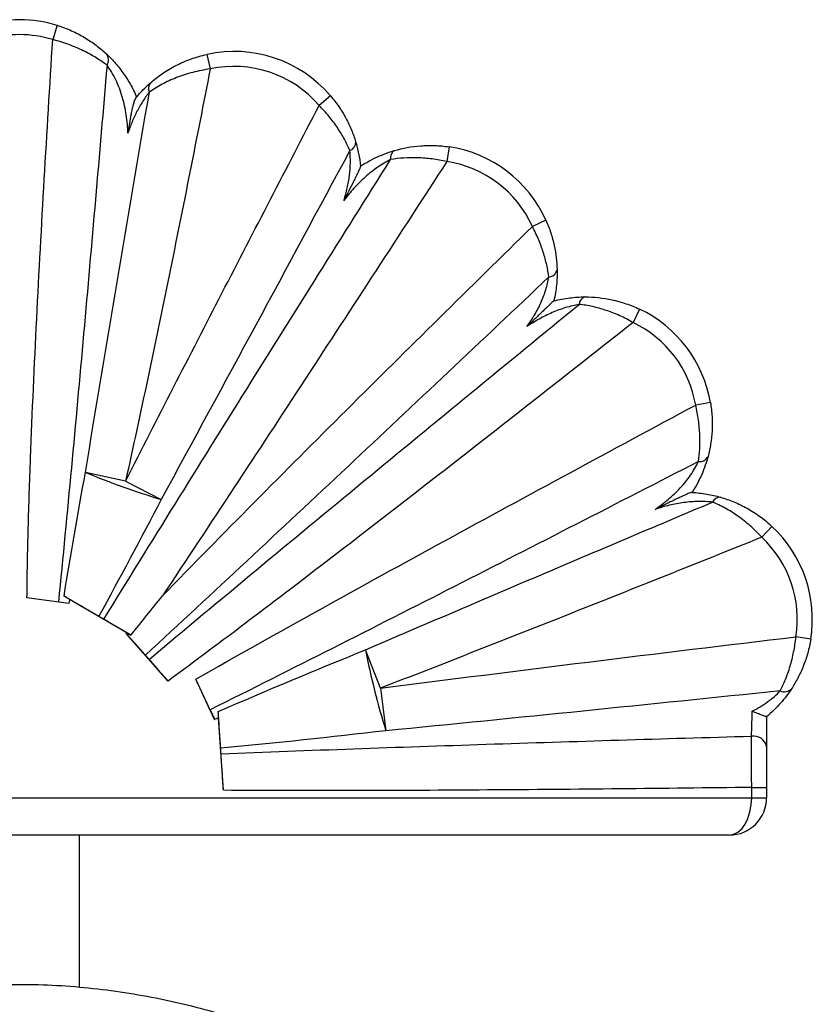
# Paper-space layout '_Posterior' of a CAD drawing. Header units: millimetres. Extents: x -81 to 131, y -73 to 156.
# Tile 3 of 3: x 25 to 131, y 24 to 156. Entities that reach past the tile are written whole.
import ezdxf

# ---------------------------------------------------------------- set-up
doc = ezdxf.new("R2010")
doc.units = ezdxf.units.MM

psp = doc.layouts.new('_Posterior')

# ---------------------------------------------------------------- linework, layer by layer
at = {"color": 7, "linetype": 'Continuous', "lineweight": 25}
for p, q in [((29.7, 155.31), (29.11, 153.4)), ((49.76, 151.42), (50.19, 149.47)), ((66.29, 145.89), (64.77, 144.58)), ((82.17, 139.04), (81.87, 137.06)), ((95.14, 129.2), (93.32, 128.38)), ((107.67, 117.31), (106.82, 115.5)), ((117.16, 104.8), (115.19, 104.46)), ((38.85, 94.26), (33.49, 95.45)), ((38.85, 94.26), (43.63, 91.82)), ((125.4, 88.22), (124.03, 86.76)), ((31.27, 77.91), (25.66, 78.63)), ((39.04, 73.96), (31.36, 78.43)), ((38.96, 73.87), (39.04, 73.96)), ((44.56, 67.51), (38.96, 73.87)), ((130.59, 73.11), (128.61, 73.43)), ((72.97, 66.54), (70.98, 71.68)), ((50.78, 62.35), (48.26, 67.75)), ((72.97, 66.54), (73.71, 60.85)), ((51.32, 62.57), (50.78, 62.35)), ((51.96, 52.88), (51.32, 62.57)), ((124.69, 62.73), (124.69, 58.76)), ((122.69, 53.27), (124.69, 53.27)), ((122.69, 51.89), (122.69, 53.27)), ((124.69, 53.27), (124.69, 51.89)), ((-75.31, 51.89), (124.69, 51.89)), ((119.69, 46.89), (-73.31, 46.89)), ((32.69, 26.52), (32.69, 46.89))]:
    psp.add_line(p, q, dxfattribs=at)
at = {"color": 7, "linetype": 'Continuous', "lineweight": 25, "flags": 128}
for points in [[(31.36, 78.43), (31.32, 78.18), (31.27, 77.91)], [(51.32, 62.57), (51.32, 62.56), (51.32, 62.58), (51.32, 62.65), (51.31, 62.75), (51.3, 62.88), (51.29, 63.05), (51.28, 63.23), (51.27, 63.43)], [(119.69, 46.89), (120.27, 46.99), (120.83, 47.27), (121.35, 47.74), (121.81, 48.36), (122.18, 49.12), (122.46, 49.98), (122.63, 50.92), (122.69, 51.89)]]:
    psp.add_lwpolyline(points, dxfattribs=at)
at = {"color": 7, "linetype": 'Continuous', "lineweight": 25}
for centre, radius, start, end in [((24.68, 139.06), 17, 72.8404, 107.1481), ((24.68, 139.06), 15, 72.8404, 107.1481), ((53.39, 134.81), 17, 40.6461, 102.3186), ((35.2, 150.65), 1.37, 329.8463, 39.7003), ((53.39, 134.81), 15, 40.6461, 102.3186), ((43.04, 146.88), 1.11, 140.4141, 207.111), ((68.46, 139.68), 1.21, 291.1767, 1.9859), ((75.47, 137.56), 1.15, 121.7986, 191.7402), ((79.64, 122.23), 17, 24.2209, 81.4405), ((79.64, 122.23), 15, 24.2209, 81.4405), ((95.42, 122.85), 1.25, 274.9405, 346.3741), ((100.69, 117.87), 1.12, 107.0246, 176.325), ((100.4, 101.94), 17, 9.6883, 64.6918), ((100.4, 101.94), 15, 9.6883, 64.6918), ((115.71, 98.15), 1.26, 262.8472, 333.7359), ((76.33, 199.2), 112.25, 247.563, 253.0622), ((118.46, 91.02), 1.1, 87.2458, 156.1098), ((113.8, 75.79), 17, 350.9436, 46.9992), ((113.8, 75.79), 15, 350.9436, 46.9992), ((23.25, 65.92), 14.91, 57.0138, 60.372), ((179.53, 93.28), 110.68, 191.2502, 197.0368), ((127.07, 67.38), 1.31, 244.8364, 316.2906), ((122.94, 58.37), 1.78, 12.6057, 98.8968), ((119.69, 51.89), 5, 270, 0)]:
    psp.add_arc(centre, radius, start, end, dxfattribs=at)
for points, knots in [([(29.7, 155.31), (30.03, 155.2), (30.36, 155.09), (31, 154.85), (31.31, 154.72), (32.24, 154.31), (32.82, 154), (33.65, 153.51), (33.92, 153.34), (34.44, 152.99), (34.69, 152.81), (35.41, 152.27), (35.85, 151.9), (36.25, 151.53)], [0, 0, 0, 0, 0.125, 0.125, 0.25, 0.25, 0.5, 0.5, 0.625, 0.625, 0.75, 0.75, 1, 1, 1, 1]), ([(25.66, 78.63), (25.69, 81.75), (25.75, 84.87), (25.91, 91.11), (26.02, 94.22), (26.37, 103.57), (26.65, 109.8), (27.28, 122.26), (27.62, 128.49), (28.34, 140.94), (28.72, 147.17), (29.11, 153.4)], [0, 0, 0, 0, 0.125, 0.125, 0.25, 0.25, 0.5, 0.5, 0.75, 0.75, 1, 1, 1, 1]), ([(36.38, 149.97), (35.94, 150.29), (35.46, 150.63), (34.66, 151.11), (34.39, 151.27), (33.81, 151.59), (33.51, 151.75), (32.58, 152.2), (31.93, 152.48), (30.9, 152.85), (30.55, 152.97), (29.84, 153.2), (29.47, 153.3), (29.11, 153.4)], [0, 0, 0, 0, 0.25, 0.25, 0.375, 0.375, 0.5, 0.5, 0.75, 0.75, 0.875, 0.875, 1, 1, 1, 1]), ([(36.25, 151.53), (36.62, 151.18), (37, 150.8), (37.58, 150.15), (37.77, 149.92), (38.14, 149.45), (38.33, 149.21), (38.86, 148.47), (39.2, 147.94), (39.81, 146.85), (40.09, 146.28), (40.34, 145.7)], [0, 0, 0, 0, 0.25, 0.25, 0.375, 0.375, 0.5, 0.5, 0.75, 0.75, 1, 1, 1, 1]), ([(42.18, 147.59), (42.67, 148.02), (43.2, 148.44), (44.34, 149.22), (44.94, 149.58), (45.9, 150.08), (46.23, 150.24), (46.9, 150.53), (47.25, 150.67), (48.29, 151.05), (49.02, 151.26), (49.76, 151.42)], [0, 0, 0, 0, 0.25, 0.25, 0.5, 0.5, 0.625, 0.625, 0.75, 0.75, 1, 1, 1, 1]), ([(36.38, 149.97), (35.35, 137.98), (34.31, 125.99), (32.71, 108.02), (32.16, 102.03), (31.04, 90.05), (30.47, 84.07), (29.87, 78.09)], [0, 0, 0, 0, 0.5, 0.5, 0.75, 0.75, 1, 1, 1, 1]), ([(39.17, 140.86), (39.15, 141.68), (39.08, 142.5), (38.84, 144.13), (38.66, 144.94), (38.31, 146.12), (38.18, 146.51), (37.89, 147.28), (37.72, 147.66), (37.37, 148.38), (37.18, 148.74), (36.78, 149.39), (36.58, 149.69), (36.38, 149.97)], [0, 0, 0, 0, 0.25, 0.25, 0.5, 0.5, 0.625, 0.625, 0.75, 0.75, 0.875, 0.875, 1, 1, 1, 1]), ([(50.19, 149.47), (48.39, 140.25), (46.57, 131.03), (43.75, 117.22), (42.8, 112.62), (40.86, 103.43), (39.87, 98.84), (38.85, 94.26)], [0, 0, 0, 0, 0.5, 0.5, 0.75, 0.75, 1, 1, 1, 1]), ([(50.19, 149.47), (49.39, 149.35), (48.62, 149.2), (47.49, 148.91), (47.12, 148.8), (46.4, 148.57), (46.04, 148.44), (45, 148.04), (44.35, 147.74), (43.14, 147.09), (42.57, 146.74), (42.05, 146.37)], [0, 0, 0, 0, 0.25, 0.25, 0.375, 0.375, 0.5, 0.5, 0.75, 0.75, 1, 1, 1, 1]), ([(33.49, 95.45), (34.88, 103.94), (36.29, 112.43), (39.15, 129.4), (40.59, 137.89), (42.05, 146.37)], [0, 0, 0, 0, 0.5, 0.5, 1, 1, 1, 1]), ([(42.05, 146.37), (41.75, 146), (41.46, 145.59), (41.04, 144.94), (40.9, 144.71), (40.64, 144.26), (40.51, 144.03), (40.15, 143.33), (39.93, 142.85), (39.52, 141.87), (39.34, 141.37), (39.17, 140.86)], [0, 0, 0, 0, 0.25, 0.25, 0.375, 0.375, 0.5, 0.5, 0.75, 0.75, 1, 1, 1, 1]), ([(40.22, 145.56), (40.53, 145.94), (40.86, 146.31), (41.51, 146.99), (41.85, 147.3), (42.18, 147.59)], [0, 0, 0, 0, 0.5, 0.5, 1, 1, 1, 1]), ([(40.22, 145.56), (40.19, 145.52), (40.16, 145.47), (40.09, 145.34), (40.06, 145.27), (39.97, 145.03), (39.92, 144.85), (39.81, 144.46), (39.77, 144.26), (39.67, 143.85), (39.63, 143.64), (39.51, 143.01), (39.44, 142.58), (39.3, 141.72), (39.23, 141.29), (39.17, 140.86)], [0, 0, 0, 0, 0.0625, 0.0625, 0.125, 0.125, 0.25, 0.25, 0.375, 0.375, 0.5, 0.5, 0.75, 0.75, 1, 1, 1, 1]), ([(66.29, 145.89), (66.69, 145.41), (67.07, 144.93), (67.58, 144.17), (67.75, 143.92), (68.06, 143.4), (68.21, 143.14), (68.64, 142.35), (68.88, 141.83), (69.32, 140.78), (69.51, 140.25), (69.66, 139.73)], [0, 0, 0, 0, 0.25, 0.25, 0.375, 0.375, 0.5, 0.5, 0.75, 0.75, 1, 1, 1, 1]), ([(38.85, 94.26), (43.13, 102.66), (47.44, 111.06), (56.09, 127.83), (60.43, 136.21), (64.77, 144.58)], [0, 0, 0, 0, 0.5, 0.5, 1, 1, 1, 1]), ([(68.89, 138.55), (68.68, 139.06), (68.43, 139.57), (67.87, 140.59), (67.56, 141.1), (67.04, 141.87), (66.86, 142.13), (66.48, 142.64), (66.28, 142.89), (65.67, 143.63), (65.23, 144.11), (64.77, 144.58)], [0, 0, 0, 0, 0.25, 0.25, 0.5, 0.5, 0.625, 0.625, 0.75, 0.75, 1, 1, 1, 1]), ([(68.09, 131.85), (68.27, 132.4), (68.42, 132.96), (68.67, 134.08), (68.77, 134.64), (68.91, 135.78), (68.95, 136.36), (68.97, 137.48), (68.95, 138.03), (68.89, 138.55)], [0, 0, 0, 0, 0.25, 0.25, 0.5, 0.5, 0.75, 0.75, 1, 1, 1, 1]), ([(69.66, 139.73), (69.82, 139.22), (69.95, 138.69), (70.17, 137.59), (70.26, 137.02), (70.31, 136.43)], [0, 0, 0, 0, 0.5, 0.5, 1, 1, 1, 1]), ([(70.31, 136.44), (70.68, 136.68), (71.05, 136.9), (71.8, 137.32), (72.19, 137.51), (73.34, 138.04), (74.11, 138.32), (74.87, 138.54)], [0, 0, 0, 0, 0.25, 0.25, 0.5, 0.5, 1, 1, 1, 1]), ([(74.87, 138.54), (75.98, 138.87), (77.14, 139.09), (78.69, 139.2), (79, 139.22), (79.63, 139.23), (79.94, 139.23), (80.89, 139.19), (81.53, 139.13), (82.17, 139.04)], [0, 0, 0, 0, 0.5, 0.5, 0.625, 0.625, 0.75, 0.75, 1, 1, 1, 1]), ([(35.95, 75.78), (42.29, 86.07), (48.67, 96.34), (61.48, 116.85), (67.91, 127.09), (74.34, 137.33)], [0, 0, 0, 0, 0.5, 0.5, 1, 1, 1, 1]), ([(74.34, 137.33), (73.76, 137.03), (73.17, 136.68), (72.31, 136.09), (72.02, 135.88), (71.47, 135.44), (71.2, 135.22), (70.41, 134.52), (69.91, 134.02), (68.96, 132.97), (68.51, 132.42), (68.09, 131.85)], [0, 0, 0, 0, 0.25, 0.25, 0.375, 0.375, 0.5, 0.5, 0.75, 0.75, 1, 1, 1, 1]), ([(81.87, 137.06), (81.21, 137.21), (80.56, 137.33), (79.58, 137.46), (79.25, 137.49), (78.6, 137.55), (78.28, 137.57), (77.32, 137.6), (76.7, 137.58), (75.5, 137.5), (74.91, 137.43), (74.34, 137.33)], [0, 0, 0, 0, 0.25, 0.25, 0.375, 0.375, 0.5, 0.5, 0.75, 0.75, 1, 1, 1, 1]), ([(81.87, 137.06), (75.56, 127.34), (69.24, 117.63), (56.56, 98.23), (50.2, 88.55), (43.79, 78.9)], [0, 0, 0, 0, 0.5, 0.5, 1, 1, 1, 1]), ([(70.31, 136.43), (70.31, 136.41), (70.28, 136.31), (70.15, 136.01), (70.07, 135.83), (69.89, 135.44), (69.8, 135.24), (69.59, 134.83), (69.49, 134.61), (69.18, 133.98), (68.96, 133.56), (68.53, 132.7), (68.31, 132.28), (68.09, 131.85)], [0, 0, 0, 0, 0.125, 0.125, 0.25, 0.25, 0.375, 0.375, 0.5, 0.5, 0.75, 0.75, 1, 1, 1, 1]), ([(43.79, 78.9), (47.85, 83.09), (51.94, 87.24), (60.16, 95.53), (64.28, 99.66), (76.69, 112.01), (84.99, 120.2), (93.32, 128.38)], [0, 0, 0, 0, 0.25, 0.25, 0.5, 0.5, 1, 1, 1, 1]), ([(95.53, 121.61), (95.46, 122.14), (95.37, 122.68), (95.12, 123.78), (94.97, 124.35), (94.69, 125.21), (94.59, 125.5), (94.37, 126.09), (94.26, 126.37), (93.89, 127.24), (93.62, 127.81), (93.32, 128.38)], [0, 0, 0, 0, 0.25, 0.25, 0.5, 0.5, 0.625, 0.625, 0.75, 0.75, 1, 1, 1, 1]), ([(95.14, 129.2), (95.39, 128.65), (95.6, 128.09), (95.88, 127.25), (95.96, 126.97), (96.12, 126.4), (96.19, 126.12), (96.37, 125.27), (96.46, 124.72), (96.59, 123.63), (96.62, 123.09), (96.63, 122.56)], [0, 0, 0, 0, 0.25, 0.25, 0.375, 0.375, 0.5, 0.5, 0.75, 0.75, 1, 1, 1, 1]), ([(95.53, 121.61), (86.57, 113.13), (77.59, 104.66), (64.1, 91.99), (59.59, 87.78), (50.57, 79.36), (46.04, 75.17), (41.51, 70.98)], [0, 0, 0, 0, 0.5, 0.5, 0.75, 0.75, 1, 1, 1, 1]), ([(92.6, 114.96), (92.96, 115.47), (93.3, 115.98), (93.93, 117.06), (94.21, 117.61), (94.59, 118.45), (94.71, 118.74), (94.93, 119.31), (95.03, 119.6), (95.3, 120.47), (95.44, 121.05), (95.53, 121.61)], [0, 0, 0, 0, 0.25, 0.25, 0.5, 0.5, 0.625, 0.625, 0.75, 0.75, 1, 1, 1, 1]), ([(96.63, 122.56), (96.65, 121.91), (96.62, 121.23), (96.52, 120.18), (96.47, 119.83), (96.36, 119.12), (96.29, 118.77), (96.2, 118.41)], [0, 0, 0, 0, 0.5, 0.5, 0.75, 0.75, 1, 1, 1, 1]), ([(96.2, 118.41), (96.9, 118.59), (97.62, 118.72), (99.01, 118.9), (99.7, 118.94), (100.37, 118.94)], [0, 0, 0, 0, 0.5, 0.5, 1, 1, 1, 1]), ([(100.37, 118.94), (101.56, 118.94), (102.77, 118.82), (104.32, 118.48), (104.63, 118.41), (105.25, 118.24), (105.55, 118.14), (106.47, 117.83), (107.08, 117.59), (107.67, 117.31)], [0, 0, 0, 0, 0.5, 0.5, 0.625, 0.625, 0.75, 0.75, 1, 1, 1, 1]), ([(42.02, 70.41), (46.78, 74.41), (51.56, 78.39), (61.13, 86.34), (65.93, 90.3), (80.33, 102.18), (89.95, 110.07), (99.58, 117.94)], [0, 0, 0, 0, 0.25, 0.25, 0.5, 0.5, 1, 1, 1, 1]), ([(96.2, 118.41), (96.18, 118.41), (96.11, 118.34), (95.88, 118.13), (95.74, 118), (95.44, 117.71), (95.28, 117.56), (94.96, 117.25), (94.79, 117.09), (94.29, 116.6), (93.95, 116.28), (93.28, 115.62), (92.94, 115.29), (92.6, 114.96)], [0, 0, 0, 0, 0.125, 0.125, 0.25, 0.25, 0.375, 0.375, 0.5, 0.5, 0.75, 0.75, 1, 1, 1, 1]), ([(99.58, 117.94), (98.99, 117.84), (98.38, 117.69), (97.17, 117.32), (96.56, 117.09), (95.38, 116.58), (94.8, 116.3), (93.68, 115.67), (93.13, 115.33), (92.6, 114.96)], [0, 0, 0, 0, 0.25, 0.25, 0.5, 0.5, 0.75, 0.75, 1, 1, 1, 1]), ([(106.82, 115.5), (106.22, 115.84), (105.63, 116.15), (104.72, 116.56), (104.41, 116.69), (103.8, 116.93), (103.49, 117.04), (102.57, 117.35), (101.97, 117.52), (100.76, 117.78), (100.17, 117.88), (99.58, 117.94)], [0, 0, 0, 0, 0.25, 0.25, 0.375, 0.375, 0.5, 0.5, 0.75, 0.75, 1, 1, 1, 1]), ([(106.82, 115.5), (96.52, 107.4), (86.21, 99.31), (70.67, 87.28), (65.48, 83.28), (57.67, 77.32), (55.06, 75.35), (49.82, 71.41), (47.19, 69.45), (44.56, 67.51)], [0, 0, 0, 0, 0.5, 0.5, 0.75, 0.75, 0.875, 0.875, 1, 1, 1, 1]), ([(48.26, 67.75), (53.78, 70.9), (59.33, 74.01), (70.46, 80.19), (76.04, 83.25), (92.79, 92.4), (103.98, 98.44), (115.19, 104.46)], [0, 0, 0, 0, 0.25, 0.25, 0.5, 0.5, 1, 1, 1, 1]), ([(115.55, 96.9), (115.63, 97.45), (115.69, 98.02), (115.76, 99.21), (115.77, 99.83), (115.73, 100.8), (115.7, 101.13), (115.65, 101.79), (115.61, 102.12), (115.47, 103.12), (115.35, 103.79), (115.19, 104.46)], [0, 0, 0, 0, 0.25, 0.25, 0.5, 0.5, 0.625, 0.625, 0.75, 0.75, 1, 1, 1, 1]), ([(117.16, 104.8), (117.27, 104.16), (117.34, 103.53), (117.39, 102.59), (117.4, 102.28), (117.4, 101.65), (117.4, 101.34), (117.35, 100.42), (117.28, 99.83), (117.1, 98.68), (116.98, 98.13), (116.84, 97.59)], [0, 0, 0, 0, 0.25, 0.25, 0.375, 0.375, 0.5, 0.5, 0.75, 0.75, 1, 1, 1, 1]), ([(116.84, 97.59), (116.63, 96.82), (116.36, 96.01), (115.64, 94.35), (115.22, 93.55), (114.72, 92.77)], [0, 0, 0, 0, 0.5, 0.5, 1, 1, 1, 1]), ([(115.55, 96.9), (104.68, 91.31), (93.8, 85.73), (72.02, 74.64), (61.12, 69.11), (50.18, 63.66)], [0, 0, 0, 0, 0.5, 0.5, 1, 1, 1, 1]), ([(109.76, 90.5), (110.38, 90.92), (110.96, 91.36), (111.81, 92.08), (112.08, 92.32), (112.61, 92.84), (112.87, 93.1), (113.63, 93.92), (114.09, 94.49), (114.71, 95.39), (114.9, 95.7), (115.25, 96.3), (115.41, 96.6), (115.55, 96.9)], [0, 0, 0, 0, 0.25, 0.25, 0.375, 0.375, 0.5, 0.5, 0.75, 0.75, 0.875, 0.875, 1, 1, 1, 1]), ([(114.69, 92.77), (114.66, 92.77), (114.62, 92.76), (114.5, 92.72), (114.42, 92.69), (114.25, 92.63), (114.16, 92.59), (113.96, 92.51), (113.86, 92.46), (113.55, 92.32), (113.33, 92.22), (112.9, 92.02), (112.68, 91.92), (112.01, 91.6), (111.56, 91.38), (110.89, 91.05), (110.66, 90.94), (110.21, 90.72), (109.99, 90.61), (109.76, 90.5)], [0, 0, 0, 0, 0.0625, 0.0625, 0.125, 0.125, 0.1875, 0.1875, 0.25, 0.25, 0.375, 0.375, 0.5, 0.5, 0.75, 0.75, 0.875, 0.875, 1, 1, 1, 1]), ([(114.69, 92.77), (115.36, 92.73), (116.03, 92.66), (117.31, 92.44), (117.92, 92.29), (118.51, 92.13)], [0, 0, 0, 0, 0.5, 0.5, 1, 1, 1, 1]), ([(70.98, 71.68), (78.71, 75.01), (86.45, 78.32), (101.94, 84.91), (109.69, 88.19), (117.45, 91.47)], [0, 0, 0, 0, 0.5, 0.5, 1, 1, 1, 1]), ([(117.45, 91.47), (116.84, 91.53), (116.21, 91.56), (115.24, 91.54), (114.91, 91.53), (114.26, 91.48), (113.93, 91.44), (112.95, 91.31), (112.31, 91.2), (111.02, 90.89), (110.39, 90.71), (109.76, 90.5)], [0, 0, 0, 0, 0.25, 0.25, 0.375, 0.375, 0.5, 0.5, 0.75, 0.75, 1, 1, 1, 1]), ([(124.03, 86.76), (123.54, 87.3), (123.02, 87.81), (122.23, 88.51), (121.96, 88.74), (121.41, 89.18), (121.13, 89.39), (120.29, 89.98), (119.72, 90.34), (118.59, 90.96), (118.01, 91.24), (117.45, 91.47)], [0, 0, 0, 0, 0.25, 0.25, 0.375, 0.375, 0.5, 0.5, 0.75, 0.75, 1, 1, 1, 1]), ([(118.51, 92.13), (119.11, 91.95), (119.71, 91.74), (120.89, 91.25), (121.48, 90.97), (122.36, 90.48), (122.65, 90.31), (123.23, 89.94), (123.51, 89.75), (124.35, 89.14), (124.88, 88.7), (125.4, 88.22)], [0, 0, 0, 0, 0.25, 0.25, 0.5, 0.5, 0.625, 0.625, 0.75, 0.75, 1, 1, 1, 1]), ([(124.03, 86.76), (115.54, 83.35), (107.04, 79.95), (90.02, 73.2), (81.5, 69.85), (72.97, 66.54)], [0, 0, 0, 0, 0.5, 0.5, 1, 1, 1, 1]), ([(35.27, 76.18), (34.51, 76.61), (33.74, 77.06), (32.56, 77.74), (32.16, 77.97), (31.38, 78.43), (31, 78.66), (30.62, 78.88)], [0, 0, 0, 0, 0.5, 0.5, 0.75, 0.75, 1, 1, 1, 1]), ([(35.95, 75.78), (35.85, 75.84), (35.73, 75.91), (35.5, 76.04), (35.38, 76.11), (35.27, 76.18)], [0, 0, 0, 0, 0.5, 0.5, 1, 1, 1, 1]), ([(39.57, 73.65), (38.94, 74.02), (38.32, 74.38), (37.41, 74.92), (37.1, 75.09), (36.52, 75.44), (36.23, 75.61), (35.95, 75.78)], [0, 0, 0, 0, 0.5, 0.5, 0.75, 0.75, 1, 1, 1, 1]), ([(41.51, 70.98), (41.1, 71.44), (40.69, 71.91), (40.05, 72.64), (39.83, 72.88), (39.4, 73.37), (39.18, 73.62), (38.96, 73.87)], [0, 0, 0, 0, 0.5, 0.5, 0.75, 0.75, 1, 1, 1, 1]), ([(72.97, 66.54), (82.24, 67.74), (91.51, 68.91), (110.06, 71.2), (119.34, 72.32), (128.61, 73.43)], [0, 0, 0, 0, 0.5, 0.5, 1, 1, 1, 1]), ([(126.51, 66.19), (126.76, 66.67), (127, 67.19), (127.33, 68.01), (127.43, 68.29), (127.64, 68.88), (127.74, 69.18), (128.01, 70.1), (128.17, 70.74), (128.44, 72.06), (128.54, 72.74), (128.61, 73.43)], [0, 0, 0, 0, 0.25, 0.25, 0.375, 0.375, 0.5, 0.5, 0.75, 0.75, 1, 1, 1, 1]), ([(130.59, 73.11), (130.49, 72.48), (130.35, 71.86), (130.02, 70.65), (129.82, 70.07), (129.49, 69.23), (129.37, 68.95), (129.12, 68.42), (128.99, 68.16), (128.6, 67.4), (128.31, 66.92), (128.02, 66.47)], [0, 0, 0, 0, 0.25, 0.25, 0.5, 0.5, 0.625, 0.625, 0.75, 0.75, 1, 1, 1, 1]), ([(42.02, 70.41), (41.94, 70.5), (41.85, 70.6), (41.68, 70.8), (41.59, 70.89), (41.51, 70.98)], [0, 0, 0, 0, 0.5, 0.5, 1, 1, 1, 1]), ([(44.56, 67.51), (44.12, 68.01), (43.69, 68.5), (43.05, 69.23), (42.84, 69.47), (42.42, 69.94), (42.22, 70.18), (42.02, 70.41)], [0, 0, 0, 0, 0.5, 0.5, 0.75, 0.75, 1, 1, 1, 1]), ([(50.18, 63.66), (49.88, 64.29), (49.57, 64.95), (48.93, 66.32), (48.59, 67.03), (48.26, 67.75)], [0, 0, 0, 0, 0.5, 0.5, 1, 1, 1, 1]), ([(126.51, 66.19), (117.71, 65.28), (108.91, 64.38), (91.31, 62.59), (82.51, 61.71), (73.71, 60.85)], [0, 0, 0, 0, 0.5, 0.5, 1, 1, 1, 1]), ([(122.77, 63.47), (123.49, 63.83), (124.17, 64.25), (125.13, 64.95), (125.44, 65.19), (126.01, 65.69), (126.27, 65.94), (126.51, 66.19)], [0, 0, 0, 0, 0.5, 0.5, 0.75, 0.75, 1, 1, 1, 1]), ([(128.02, 66.47), (127.61, 65.85), (127.12, 65.19), (125.99, 63.91), (125.36, 63.3), (124.68, 62.73)], [0, 0, 0, 0, 0.5, 0.5, 1, 1, 1, 1]), ([(50.18, 63.66), (50.19, 63.65), (50.24, 63.53), (50.36, 63.29), (50.52, 62.93), (50.67, 62.62), (50.76, 62.41), (50.8, 62.33), (50.79, 62.34), (50.79, 62.34)], [0, 0, 0, 0, 0.016988, 0.209711, 0.402433, 0.595156, 0.787879, 0.980602, 1, 1, 1, 1]), ([(51.6, 58.53), (51.54, 59.33), (51.49, 60.14), (51.4, 61.38), (51.38, 61.8), (51.32, 62.62), (51.3, 63.03), (51.27, 63.43)], [0, 0, 0, 0, 0.5, 0.5, 0.75, 0.75, 1, 1, 1, 1]), ([(122.67, 60.13), (122.67, 60.35), (122.68, 60.59), (122.7, 61.11), (122.71, 61.39), (122.72, 61.96), (122.73, 62.25), (122.75, 62.86), (122.76, 63.16), (122.77, 63.47)], [0, 0, 0, 0, 0.25, 0.25, 0.5, 0.5, 0.75, 0.75, 1, 1, 1, 1]), ([(124.68, 62.73), (124.68, 62.72), (124.66, 62.72), (124.6, 62.74), (124.55, 62.75), (124.39, 62.8), (124.24, 62.86), (123.88, 62.99), (123.68, 63.08), (123.24, 63.26), (123, 63.36), (122.77, 63.47)], [0, 0, 0, 0, 0.125, 0.125, 0.25, 0.25, 0.5, 0.5, 0.75, 0.75, 1, 1, 1, 1]), ([(51.65, 57.77), (63.48, 58.24), (75.31, 58.66), (98.99, 59.43), (110.83, 59.79), (122.67, 60.13)], [0, 0, 0, 0, 0.5, 0.5, 1, 1, 1, 1]), ([(122.69, 53.27), (122.68, 53.9), (122.68, 55.15), (122.68, 56.36), (122.67, 57.55), (122.67, 58.11), (122.67, 58.9), (122.67, 59.16), (122.67, 59.66), (122.67, 59.9), (122.67, 60.13)], [0, 0, 0, 0, 0.25, 0.5, 0.5, 0.75, 0.75, 0.875, 0.875, 1, 1, 1, 1]), ([(51.65, 57.77), (51.64, 57.88), (51.63, 58.01), (51.61, 58.27), (51.6, 58.4), (51.6, 58.53)], [0, 0, 0, 0, 0.5, 0.5, 1, 1, 1, 1]), ([(124.69, 58.76), (124.69, 58.39), (124.69, 57.99), (124.69, 57.14), (124.69, 56.69), (124.69, 55.74), (124.69, 54.78), (124.69, 53.78), (124.69, 53.27)], [0, 0, 0, 0, 0.25, 0.25, 0.5, 0.5, 0.75, 1, 1, 1, 1]), ([(51.96, 52.88), (51.9, 53.74), (51.85, 54.58), (51.77, 55.81), (51.74, 56.22), (51.69, 57.01), (51.67, 57.4), (51.65, 57.77)], [0, 0, 0, 0, 0.5, 0.5, 0.75, 0.75, 1, 1, 1, 1]), ([(122.69, 53.27), (110.9, 53.12), (99.11, 53), (81.43, 52.88), (75.53, 52.85), (63.75, 52.83), (57.85, 52.84), (51.96, 52.88)], [0, 0, 0, 0, 0.5, 0.5, 0.75, 0.75, 1, 1, 1, 1]), ([(-75.31, -73.11), (-75.31, -66.52), (-74.68, -60.03), (-72.76, -50.45), (-71.95, -47.27), (-70.5, -42.56), (-69.97, -41), (-68.85, -37.93), (-68.25, -36.41), (-66.34, -31.92), (-64.93, -29), (-61.81, -23.3), (-60.1, -20.53), (-57.8, -17.15), (-57.33, -16.48), (-56.37, -15.15), (-55.88, -14.49), (-54.39, -12.52), (-53.37, -11.24), (-50.22, -7.48), (-48.01, -5.09), (-43.38, -0.53), (-40.96, 1.65), (-37.18, 4.74), (-35.89, 5.75), (-33.26, 7.7), (-31.91, 8.65), (-27.83, 11.4), (-25.03, 13.09), (-19.32, 16.19), (-16.41, 17.61), (-10.44, 20.17), (-7.39, 21.31), (-3.49, 22.55), (-2.7, 22.79), (-1.13, 23.25), (-0.33, 23.47), (2.05, 24.1), (3.65, 24.49), (8.45, 25.5), (11.67, 26.02), (18.17, 26.72), (21.44, 26.89), (28.03, 26.89), (31.29, 26.71), (37.75, 26.01), (40.95, 25.5), (47.3, 24.15), (50.45, 23.32), (54.34, 22.08), (55.12, 21.82), (56.67, 21.28), (57.45, 21.01), (59.76, 20.15), (61.28, 19.54), (65.78, 17.61), (68.71, 16.19), (74.42, 13.08), (77.2, 11.4), (81.26, 8.67), (82.59, 7.73), (85.22, 5.78), (86.52, 4.76), (90.33, 1.65), (92.76, -0.53), (97.38, -5.09), (99.58, -7.47), (103.75, -12.45), (105.72, -15.04), (108.03, -18.41), (108.48, -19.09), (109.38, -20.47), (109.82, -21.17), (111.11, -23.26), (111.93, -24.68), (114.28, -28.97), (115.7, -31.89), (118.24, -37.86), (119.35, -40.9), (120.8, -45.56), (121.24, -47.12), (122.05, -50.29), (122.42, -51.89), (123.39, -56.73), (123.88, -59.98), (124.36, -64.89), (124.48, -66.53), (124.65, -69.82), (124.69, -71.46), (124.69, -73.11)], [0, 0, 0, 0, 0.0625, 0.0625, 0.09375, 0.09375, 0.109375, 0.109375, 0.125, 0.125, 0.15625, 0.15625, 0.1875, 0.1875, 0.195312, 0.195312, 0.203125, 0.203125, 0.21875, 0.21875, 0.25, 0.25, 0.28125, 0.28125, 0.296875, 0.296875, 0.3125, 0.3125, 0.34375, 0.34375, 0.375, 0.375, 0.40625, 0.40625, 0.414062, 0.414062, 0.421875, 0.421875, 0.4375, 0.4375, 0.46875, 0.46875, 0.5, 0.5, 0.53125, 0.53125, 0.5625, 0.5625, 0.59375, 0.59375, 0.601562, 0.601562, 0.609375, 0.609375, 0.625, 0.625, 0.65625, 0.65625, 0.6875, 0.6875, 0.703125, 0.703125, 0.71875, 0.71875, 0.75, 0.75, 0.78125, 0.78125, 0.8125, 0.8125, 0.820312, 0.820312, 0.828125, 0.828125, 0.84375, 0.84375, 0.875, 0.875, 0.90625, 0.90625, 0.921875, 0.921875, 0.9375, 0.9375, 0.96875, 0.96875, 0.984375, 0.984375, 1, 1, 1, 1])]:
    psp.add_open_spline(points, degree=3, knots=knots, dxfattribs=at)
for points in [[(68.89, 138.55), (60.51, 122.96), (52.1, 107.37), (43.63, 91.82)], [(30.62, 78.88), (31.53, 84.41), (32.48, 89.93), (33.49, 95.45)], [(43.63, 91.82), (40.9, 86.57), (38.12, 81.35), (35.27, 76.18)], [(39.57, 73.65), (40.98, 75.4), (42.38, 77.15), (43.79, 78.9)], [(39.04, 73.96), (39.22, 73.85), (39.39, 73.75), (39.57, 73.65)], [(51.27, 63.43), (57.81, 66.26), (64.38, 69.01), (70.98, 71.68)], [(73.71, 60.85), (66.35, 59.99), (58.98, 59.2), (51.6, 58.53)]]:
    psp.add_open_spline(points, degree=3, dxfattribs=at)

doc.saveas('drawing.dxf')
